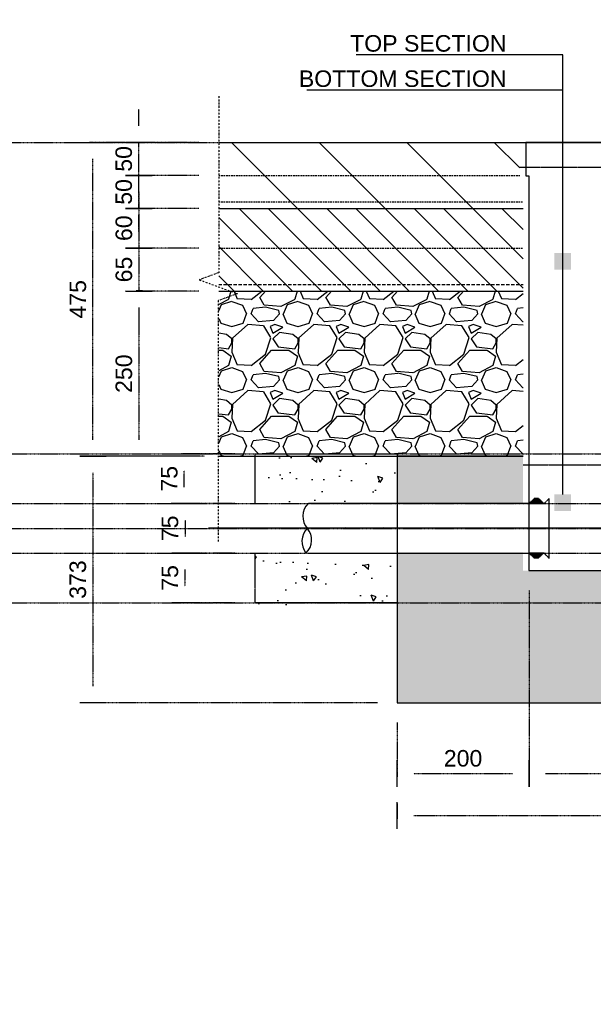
# Model space of a CAD drawing. Header units: metres. Extents: x -4024927 to 10167049, y -539908 to 13839353.
# Tile 16 of 211: x 1501957 to 1502825, y -241380 to -239891. Entities that reach past the tile are written whole.
import ezdxf
from ezdxf import colors
from ezdxf.entities.mleader import LeaderData, LeaderLine
from ezdxf.math import Vec2, Vec3

# ---------------------------------------------------------------- set-up
doc = ezdxf.new("R2010")
doc.units = ezdxf.units.M
for name, pattern in [('CENTER2', [1.125, 0.75, -0.125, 0.125, -0.125]), ('CONTIUOUS', [0]), ('Dashdot', [10, 5, -2.5, 0, -2.5]), ('DASHED', [0.75, 0.5, -0.25]), ('DASHED2', [0.375, 0.25, -0.125])]:
    doc.linetypes.add(name, pattern=pattern)
for name, color, linetype in [('B-ANNO-T100', 2, 'Continuous'), ('B-PLIN', 3, 'Continuous'), ('C-DETL-BREAKLINE', 1, 'Dashdot'), ('C-DETL-DIMS', 2, 'Continuous'), ('C-ROAD-SHAP-PATT-NEW', 7, 'Continuous'), ('E-DETL-GNRL-MISC', 8, 'Continuous'), ('E_AGL_Ductbanks', 12, 'Continuous'), ('EL-AGLI-EQUP-PAPI-N-RefEdit0', 1, 'CONTIUOUS')]:
    doc.layers.add(name, color=color, linetype=linetype)
doc.styles.add('Arial', font='arial.ttf')
doc.styles.get("Standard").update_dxf_attribs({"font": 'arial.ttf'})
doc.dimstyles.new('DS-1-10', dxfattribs={"dimscale": 10, "dimtxt": 2.5, "dimasz": 2.5, "dimexe": 0.5, "dimexo": 3, "dimgap": 1, "dimtad": 1, "dimdec": 0, "dimzin": 0, "dimtxsty": 'Standard', "dimblk": 'DIMARROW', "dimcen": -3, "dimclrd": 1, "dimclre": 8, "dimclrt": 256, "dimadec": 0, "dimazin": 0, "dimtfac": 1, "dimtdec": 0, "dimtix": 1, "dimtmove": 2, "dimatfit": 3, "dimldrblk": 'DIMARROW', "dimfxl": 1, "dimtvp": 1.25, "dimarcsym": 0})

# ---------------------------------------------------------------- blocks, each defined once
blk = doc.blocks.new('DIMARROW')
blk.add_line((0, 0.8), (0, -0.8))
blk.add_lwpolyline([(0, 0, 0, 0.4, 0), (-1, 0, 0, 0, 0), (-0.965, 0, 0, 0, 0)], format="xyseb")
blk = doc.blocks.new('*D158')
at = {"layer": 'C-DETL-DIMS', "color": 8, "linetype": 'CENTER2', "lineweight": -2, "ltscale": 0.5, "transparency": 16777216}
for p, q in [((1502228.3, -240301.3), (1502132.4, -240301.3)), ((1502228.3, -240551.3), (1502132.3, -240551.3))]:
    blk.add_line(p, q, dxfattribs=at)
at = {"layer": 'C-DETL-DIMS', "color": 1, "linetype": 'CENTER2', "lineweight": -2, "ltscale": 0.5, "transparency": 16777216}
blk.add_line((1502137.4, -240326.3), (1502137.3, -240526.3), dxfattribs=at)
at = {"layer": 'Defpoints', "color": 0, "linetype": 'CENTER2', "ltscale": 0.5, "transparency": 16777216}
for p in [(1502258.3, -240301.3), (1502137.3, -240551.3), (1502258.3, -240551.3)]:
    blk.add_point(p, dxfattribs=at)
at = {"layer": 'C-DETL-DIMS', "color": 1, "linetype": 'CENTER2', "lineweight": -2, "ltscale": 0.5, "transparency": 16777216, "xscale": 25, "yscale": 25, "zscale": 25}
for p, rotation in [((1502137.4, -240301.3), 89.9887532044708), ((1502137.3, -240551.3), 269.9887532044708)]:
    blk.add_blockref('DIMARROW', p, dxfattribs=dict(at, rotation=rotation))
at = {"layer": 'C-DETL-DIMS', "linetype": 'CENTER2', "ltscale": 0.5, "transparency": 16777216, "insert": (1502114.9, -240426.3), "char_height": 25, "attachment_point": 5, "rotation": 89.9888}
blk.add_mtext('250', dxfattribs=at)
blk = doc.blocks.new('*D159')
at = {"layer": 'C-DETL-DIMS', "color": 1, "linetype": 'CENTER2', "lineweight": -2, "ltscale": 0.5, "transparency": 16777216}
for p, q in [((1502137.5, -240211.2), (1502137.5, -240186.2)), ((1502137.4, -240236.2), (1502137.4, -240301.2)), ((1502137.4, -240326.2), (1502137.4, -240351.2))]:
    blk.add_line(p, q, dxfattribs=at)
at = {"layer": 'C-DETL-DIMS', "color": 8, "linetype": 'CENTER2', "lineweight": -2, "ltscale": 0.5, "transparency": 16777216}
for p, q in [((1502228.3, -240236.3), (1502132.4, -240236.2)), ((1502228.3, -240301.3), (1502132.4, -240301.2))]:
    blk.add_line(p, q, dxfattribs=at)
at = {"layer": 'Defpoints', "color": 0, "linetype": 'CENTER2', "ltscale": 0.5, "transparency": 16777216}
for p in [(1502258.3, -240236.3), (1502137.4, -240301.2), (1502258.3, -240301.3)]:
    blk.add_point(p, dxfattribs=at)
at = {"layer": 'C-DETL-DIMS', "color": 1, "linetype": 'CENTER2', "lineweight": -2, "ltscale": 0.5, "transparency": 16777216, "xscale": 25, "yscale": 25, "zscale": 25}
for p, rotation in [((1502137.4, -240236.2), 269.9639735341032), ((1502137.4, -240301.2), 89.96397353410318)]:
    blk.add_blockref('DIMARROW', p, dxfattribs=dict(at, rotation=rotation))
at = {"layer": 'C-DETL-DIMS', "linetype": 'CENTER2', "ltscale": 0.5, "transparency": 16777216, "insert": (1502114.9, -240268.7), "char_height": 25, "attachment_point": 5, "rotation": 89.964}
blk.add_mtext('65', dxfattribs=at)
blk = doc.blocks.new('*D160')
at = {"layer": 'C-DETL-DIMS', "color": 1, "linetype": 'CENTER2', "lineweight": -2, "ltscale": 0.5, "transparency": 16777216}
for p, q in [((1502137.5, -240151.2), (1502137.5, -240126.2)), ((1502137.4, -240176.2), (1502137.4, -240236.2)), ((1502137.4, -240261.2), (1502137.4, -240286.2))]:
    blk.add_line(p, q, dxfattribs=at)
at = {"layer": 'C-DETL-DIMS', "color": 8, "linetype": 'CENTER2', "lineweight": -2, "ltscale": 0.5, "transparency": 16777216}
for p, q in [((1502228.3, -240176.3), (1502132.4, -240176.2)), ((1502228.3, -240236.3), (1502132.4, -240236.2))]:
    blk.add_line(p, q, dxfattribs=at)
at = {"layer": 'Defpoints', "color": 0, "linetype": 'CENTER2', "ltscale": 0.5, "transparency": 16777216}
for p in [(1502258.3, -240176.3), (1502137.4, -240236.2), (1502258.3, -240236.3)]:
    blk.add_point(p, dxfattribs=at)
at = {"layer": 'C-DETL-DIMS', "color": 1, "linetype": 'CENTER2', "lineweight": -2, "ltscale": 0.5, "transparency": 16777216, "xscale": 25, "yscale": 25, "zscale": 25}
for p, rotation in [((1502137.4, -240176.2), 269.9609713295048), ((1502137.4, -240236.2), 89.9609713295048)]:
    blk.add_blockref('DIMARROW', p, dxfattribs=dict(at, rotation=rotation))
at = {"layer": 'C-DETL-DIMS', "linetype": 'CENTER2', "ltscale": 0.5, "transparency": 16777216, "insert": (1502114.9, -240206.2), "char_height": 25, "attachment_point": 5, "rotation": 89.961}
blk.add_mtext('60', dxfattribs=at)
blk = doc.blocks.new('*D161')
at = {"layer": 'C-DETL-DIMS', "color": 8, "linetype": 'CENTER2', "lineweight": -2, "ltscale": 0.5, "transparency": 16777216}
for p, q in [((1502237, -240551.3), (1502063, -240551.3)), ((1502498.4, -240924.3), (1502063, -240924.3))]:
    blk.add_line(p, q, dxfattribs=at)
at = {"layer": 'C-DETL-DIMS', "color": 1, "linetype": 'CENTER2', "lineweight": -2, "ltscale": 0.5, "transparency": 16777216}
blk.add_line((1502068, -240576.3), (1502068, -240899.3), dxfattribs=at)
at = {"layer": 'Defpoints', "color": 0, "linetype": 'CENTER2', "ltscale": 0.5, "transparency": 16777216}
for p in [(1502267, -240551.3), (1502068, -240924.3), (1502528.4, -240924.3)]:
    blk.add_point(p, dxfattribs=at)
at = {"layer": 'C-DETL-DIMS', "color": 1, "linetype": 'CENTER2', "lineweight": -2, "ltscale": 0.5, "transparency": 16777216, "xscale": 25, "yscale": 25, "zscale": 25}
for p, rotation in [((1502068, -240551.3), 90), ((1502068, -240924.3), 270)]:
    blk.add_blockref('DIMARROW', p, dxfattribs=dict(at, rotation=rotation))
at = {"layer": 'C-DETL-DIMS', "linetype": 'CENTER2', "ltscale": 0.5, "transparency": 16777216, "insert": (1502045.2, -240737.8), "char_height": 25, "attachment_point": 5, "rotation": 90, "style": 'Arial'}
blk.add_mtext('373', dxfattribs=at)
blk = doc.blocks.new('Deep Can 610_2')
at = {"layer": 'E_AGL_Ductbanks', "linetype": 'CENTER2'}
for p, q in [((0, -0.5), (0, 869.6)), ((638.3, 162.3), (-638.3, 162.3))]:
    blk.add_line(p, q, dxfattribs=at)
at = {"layer": 'E_AGL_Ductbanks', "color": 3}
for p, q in [((-130.2, 199.7), (-486.9, 199.7)), ((-130.2, 199.7), (-153.3, 199.7)), ((-131.8, 201.3), (-151.7, 201.3)), ((-151.7, 201.3), (-151.7, 199.7)), ((-133.5, 202.9), (-150, 202.9)), ((-150, 202.9), (-150, 201.3)), ((-135.1, 204.4), (-148.4, 204.4)), ((-148.4, 204.4), (-148.4, 202.9)), ((-136.8, 206), (-146.7, 206)), ((-146.7, 206), (-146.7, 204.4)), ((-145.1, 207.5), (-145.1, 206)), ((-138.4, 207.5), (-145.1, 207.5)), ((-143.4, 207.5), (-140.1, 207.5)), ((-138.4, 207.5), (-138.4, 206)), ((-136.8, 206), (-136.8, 204.4)), ((-135.1, 204.4), (-135.1, 202.9)), ((-133.5, 202.9), (-133.5, 201.3)), ((-131.8, 201.3), (-131.8, 199.7)), ((-122.3, 116.9), (-122.3, 207.6)), ((122.3, 116.9), (122.3, 207.6)), ((130.2, 199.7), (153.3, 199.7)), ((130.2, 199.7), (486.9, 199.7)), ((131.8, 201.3), (151.7, 201.3)), ((131.8, 201.3), (131.8, 199.7)), ((133.5, 202.9), (150, 202.9)), ((133.5, 202.9), (133.5, 201.3)), ((135.1, 204.4), (148.4, 204.4)), ((135.1, 204.4), (135.1, 202.9)), ((136.8, 206), (146.7, 206)), ((136.8, 206), (136.8, 204.4)), ((138.4, 207.5), (138.4, 206)), ((138.4, 207.5), (145.1, 207.5)), ((143.4, 207.5), (140.1, 207.5)), ((145.1, 207.5), (145.1, 206)), ((146.7, 206), (146.7, 204.4)), ((148.4, 204.4), (148.4, 202.9)), ((150, 202.9), (150, 201.3)), ((151.7, 201.3), (151.7, 199.7)), ((-486.9, 124.8), (-130.1, 124.8)), ((-130.2, 124.8), (-153.3, 124.8)), ((-151.7, 123.2), (-151.7, 124.8)), ((-131.8, 123.2), (-151.7, 123.2)), ((-150, 121.7), (-150, 123.2)), ((-133.5, 121.7), (-150, 121.7)), ((-148.4, 120.1), (-148.4, 121.7)), ((-135.1, 120.1), (-148.4, 120.1)), ((-146.7, 118.5), (-146.7, 120.1)), ((-136.8, 118.5), (-136.8, 120.1)), ((-135.1, 120.1), (-135.1, 121.7)), ((-133.5, 121.7), (-133.5, 123.2)), ((-131.8, 123.2), (-131.8, 124.8)), ((130.2, 124.8), (153.3, 124.8)), ((486.9, 124.8), (130.2, 124.8)), ((131.8, 123.2), (131.8, 124.8)), ((131.8, 123.2), (151.7, 123.2)), ((133.5, 121.7), (133.5, 123.2)), ((133.5, 121.7), (150, 121.7)), ((135.1, 120.1), (135.1, 121.7)), ((135.1, 120.1), (148.4, 120.1)), ((136.8, 118.5), (136.8, 120.1)), ((146.7, 118.5), (146.7, 120.1)), ((148.4, 120.1), (148.4, 121.7)), ((150, 121.7), (150, 123.2)), ((151.7, 123.2), (151.7, 124.8)), ((-136.8, 118.5), (-146.7, 118.5)), ((-145.1, 117), (-145.1, 118.5)), ((-138.4, 117), (-145.1, 117)), ((-138.4, 117), (-138.4, 118.5)), ((136.8, 118.5), (146.7, 118.5)), ((138.4, 117), (138.4, 118.5)), ((138.4, 117), (145.1, 117)), ((145.1, 117), (145.1, 118.5))]:
    blk.add_line(p, q, dxfattribs=at)
at = {"layer": 'E_AGL_Ductbanks', "color": 3, "linetype": 'CENTER2'}
for p, q in [((-130.2, 199.7), (-122.3, 207.6)), ((130.2, 199.7), (122.3, 207.6)), ((-130.2, 124.8), (-122.3, 116.9)), ((130.2, 124.8), (122.3, 116.9))]:
    blk.add_line(p, q, dxfattribs=at)
at = {"layer": 'E_AGL_Ductbanks', "color": 4}
blk.add_lwpolyline([(-157.8, 746.3), (-157.8, 695.6), (-153, 695.6), (-153, 98.3), (153, 98.3), (153, 695.6), (158.5, 695.6), (158.5, 746.3), (-157.8, 746.3)], dxfattribs=at)
at = {"layer": 'E_AGL_Ductbanks', "color": 3}
for points in [[(-142.3, 207.5, -0.007633), (-142.3, 207.6, -0.19765), (-141.7, 207.8, -0.19765), (-141.2, 207.6, -0.007633), (-141.2, 207.5, -0.007633)], [(142.2, 199.8, 0.146977), (141.7, 199.9, 0.146977), (141.3, 199.8, 0.146977)], [(141.3, 124.8, 0.146977), (141.7, 124.7, 0.146977), (142.2, 124.8, 0.146977)]]:
    blk.add_lwpolyline(points, format="xyb", dxfattribs=at)
for centre, radius, start, end in [((-467.8, 180.6), 27.5, 135.4803, 221.7965), ((467.7, 180.5), 27.5, 318.2035, 44.5197), ((-468.5, 142.6), 28.2, 135.2364, 218.7425), ((-509.1, 144.7), 27.2, 313.3085, 40.6704), ((509, 144.6), 27.2, 139.3296, 226.6915), ((468.4, 142.4), 28.2, 321.2575, 44.7636)]:
    blk.add_arc(centre, radius, start, end, dxfattribs=at)
blk = doc.blocks.new('*D219')
at = {"layer": 'C-DETL-DIMS', "color": 8, "linetype": 'CENTER2', "lineweight": -2, "ltscale": 0.5, "transparency": 16777216}
for p, q in [((1502528.6, -241076.8), (1502528.6, -241099.7)), ((1503233.4, -241076.8), (1503233.4, -241099.7))]:
    blk.add_line(p, q, dxfattribs=at)
at = {"layer": 'C-DETL-DIMS', "color": 1, "linetype": 'CENTER2', "lineweight": -2, "ltscale": 0.5, "transparency": 16777216}
blk.add_line((1502553.6, -241094.7), (1503208.4, -241094.7), dxfattribs=at)
at = {"layer": 'Defpoints', "color": 0, "linetype": 'CENTER2', "ltscale": 0.5, "transparency": 16777216}
for p in [(1502528.6, -241046.8), (1503233.4, -241046.8), (1503233.4, -241094.7)]:
    blk.add_point(p, dxfattribs=at)
at = {"layer": 'C-DETL-DIMS', "color": 1, "linetype": 'CENTER2', "lineweight": -2, "ltscale": 0.5, "transparency": 16777216, "xscale": 25, "yscale": 25, "zscale": 25, "rotation": 180}
blk.add_blockref('DIMARROW', (1502528.6, -241094.7), dxfattribs=at)
at = {"layer": 'C-DETL-DIMS', "color": 1, "linetype": 'CENTER2', "lineweight": -2, "ltscale": 0.5, "transparency": 16777216, "xscale": 25, "yscale": 25, "zscale": 25}
blk.add_blockref('DIMARROW', (1503233.4, -241094.7), dxfattribs=at)
at = {"layer": 'C-DETL-DIMS', "linetype": 'CENTER2', "ltscale": 0.5, "transparency": 16777216, "insert": (1502881, -241071.9), "char_height": 25, "attachment_point": 5, "style": 'Arial'}
blk.add_mtext('705', dxfattribs=at)
blk = doc.blocks.new('*D220')
at = {"layer": 'C-DETL-DIMS', "color": 8, "linetype": 'CENTER2', "lineweight": -2, "ltscale": 0.5, "transparency": 16777216}
for p, q in [((1502727.9, -240754.3), (1502727.9, -241036.2)), ((1502528.4, -240954.3), (1502528.4, -241036.2))]:
    blk.add_line(p, q, dxfattribs=at)
at = {"layer": 'C-DETL-DIMS', "color": 1, "linetype": 'CENTER2', "lineweight": -2, "ltscale": 0.5, "transparency": 16777216}
blk.add_line((1502553.4, -241031.2), (1502702.9, -241031.2), dxfattribs=at)
at = {"layer": 'Defpoints', "color": 0, "linetype": 'CENTER2', "ltscale": 0.5, "transparency": 16777216}
for p in [(1502727.9, -240724.3), (1502528.4, -240924.3), (1502727.9, -241031.2)]:
    blk.add_point(p, dxfattribs=at)
at = {"layer": 'C-DETL-DIMS', "color": 1, "linetype": 'CENTER2', "lineweight": -2, "ltscale": 0.5, "transparency": 16777216, "xscale": 25, "yscale": 25, "zscale": 25, "rotation": 180}
blk.add_blockref('DIMARROW', (1502528.4, -241031.2), dxfattribs=at)
at = {"layer": 'C-DETL-DIMS', "color": 1, "linetype": 'CENTER2', "lineweight": -2, "ltscale": 0.5, "transparency": 16777216, "xscale": 25, "yscale": 25, "zscale": 25}
blk.add_blockref('DIMARROW', (1502727.9, -241031.2), dxfattribs=at)
at = {"layer": 'C-DETL-DIMS', "linetype": 'CENTER2', "ltscale": 0.5, "transparency": 16777216, "insert": (1502628.1, -241008.4), "char_height": 25, "attachment_point": 5, "style": 'Arial'}
blk.add_mtext('200', dxfattribs=at)
blk = doc.blocks.new('_BoxFilled')
at = {"color": 0, "linetype": 'ByBlock', "lineweight": -2}
blk.add_line((-0.5, 0), (-1, 0), dxfattribs=at)
at = {"color": 0, "linetype": 'ByBlock'}
blk.add_solid([(-0.5, 0.5), (0.5, 0.5), (-0.5, -0.5), (0.5, -0.5)], dxfattribs=at)
blk = doc.blocks.new('*D225')
at = {"layer": 'C-DETL-DIMS', "color": 8, "linetype": 'CENTER2', "lineweight": -2, "ltscale": 0.5, "transparency": 16777216}
for p, q in [((1502202.6, -240622.8), (1502202.5, -240622.8)), ((1502202.6, -240697.9), (1502202.5, -240697.9))]:
    blk.add_line(p, q, dxfattribs=at)
at = {"layer": 'C-DETL-DIMS', "color": 1, "linetype": 'CENTER2', "lineweight": -2, "ltscale": 0.5, "transparency": 16777216}
blk.add_line((1502207.5, -240647.8), (1502207.5, -240672.9), dxfattribs=at)
at = {"layer": 'Defpoints', "color": 0, "linetype": 'CENTER2', "ltscale": 0.5, "transparency": 16777216}
for p in [(1502232.6, -240622.8), (1502207.5, -240697.9), (1502232.6, -240697.9)]:
    blk.add_point(p, dxfattribs=at)
at = {"layer": 'C-DETL-DIMS', "color": 1, "linetype": 'CENTER2', "lineweight": -2, "ltscale": 0.5, "transparency": 16777216, "xscale": 25, "yscale": 25, "zscale": 25}
for p, rotation in [((1502207.5, -240622.8), 90), ((1502207.5, -240697.9), 270)]:
    blk.add_blockref('DIMARROW', p, dxfattribs=dict(at, rotation=rotation))
at = {"layer": 'C-DETL-DIMS', "linetype": 'CENTER2', "ltscale": 0.5, "transparency": 16777216, "insert": (1502184.7, -240660.3), "char_height": 25, "attachment_point": 5, "rotation": 90, "style": 'Arial'}
blk.add_mtext('75', dxfattribs=at)
blk = doc.blocks.new('*D226')
at = {"layer": 'C-DETL-DIMS', "color": 8, "linetype": 'CENTER2', "lineweight": -2, "ltscale": 0.5, "transparency": 16777216}
for p, q in [((1502283.4, -240547.8), (1502201.3, -240547.8)), ((1502283.4, -240622.8), (1502201.3, -240622.8))]:
    blk.add_line(p, q, dxfattribs=at)
at = {"layer": 'C-DETL-DIMS', "color": 1, "linetype": 'CENTER2', "lineweight": -2, "ltscale": 0.5, "transparency": 16777216}
blk.add_line((1502206.3, -240597.8), (1502206.3, -240572.8), dxfattribs=at)
at = {"layer": 'Defpoints', "color": 0, "linetype": 'CENTER2', "ltscale": 0.5, "transparency": 16777216}
for p in [(1502206.3, -240547.8), (1502313.4, -240547.8), (1502313.4, -240622.8)]:
    blk.add_point(p, dxfattribs=at)
at = {"layer": 'C-DETL-DIMS', "color": 1, "linetype": 'CENTER2', "lineweight": -2, "ltscale": 0.5, "transparency": 16777216, "xscale": 25, "yscale": 25, "zscale": 25}
for p, rotation in [((1502206.3, -240547.8), 90), ((1502206.3, -240622.8), 270)]:
    blk.add_blockref('DIMARROW', p, dxfattribs=dict(at, rotation=rotation))
at = {"layer": 'C-DETL-DIMS', "linetype": 'CENTER2', "ltscale": 0.5, "transparency": 16777216, "insert": (1502183.6, -240585.3), "char_height": 25, "attachment_point": 5, "rotation": 90, "style": 'Arial'}
blk.add_mtext('75', dxfattribs=at)
blk = doc.blocks.new('*D227')
at = {"layer": 'C-DETL-DIMS', "color": 8, "linetype": 'CENTER2', "lineweight": -2, "ltscale": 0.5, "transparency": 16777216}
for p, q in [((1502283.4, -240697.8), (1502202.3, -240697.8)), ((1502283.4, -240772.8), (1502202.3, -240772.8))]:
    blk.add_line(p, q, dxfattribs=at)
at = {"layer": 'C-DETL-DIMS', "color": 1, "linetype": 'CENTER2', "lineweight": -2, "ltscale": 0.5, "transparency": 16777216}
blk.add_line((1502207.3, -240722.8), (1502207.3, -240747.8), dxfattribs=at)
at = {"layer": 'Defpoints', "color": 0, "linetype": 'CENTER2', "ltscale": 0.5, "transparency": 16777216}
for p in [(1502313.4, -240697.8), (1502207.3, -240772.8), (1502313.4, -240772.8)]:
    blk.add_point(p, dxfattribs=at)
at = {"layer": 'C-DETL-DIMS', "color": 1, "linetype": 'CENTER2', "lineweight": -2, "ltscale": 0.5, "transparency": 16777216, "xscale": 25, "yscale": 25, "zscale": 25}
for p, rotation in [((1502207.3, -240697.8), 90), ((1502207.3, -240772.8), 270)]:
    blk.add_blockref('DIMARROW', p, dxfattribs=dict(at, rotation=rotation))
at = {"layer": 'C-DETL-DIMS', "linetype": 'CENTER2', "ltscale": 0.5, "transparency": 16777216, "insert": (1502184.6, -240735.3), "char_height": 25, "attachment_point": 5, "rotation": 90, "style": 'Arial'}
blk.add_mtext('75', dxfattribs=at)
blk = doc.blocks.new('*D348')
at = {"layer": 'C-DETL-DIMS', "color": 1, "linetype": 'CENTER2', "lineweight": -2, "ltscale": 0.5, "transparency": 16777216}
for p, q in [((1502137.5, -240101.3), (1502137.5, -240076.3)), ((1502137.5, -240176.3), (1502137.5, -240126.3)), ((1502137.5, -240201.3), (1502137.5, -240226.3))]:
    blk.add_line(p, q, dxfattribs=at)
at = {"layer": 'C-DETL-DIMS', "color": 8, "linetype": 'CENTER2', "lineweight": -2, "ltscale": 0.5, "transparency": 16777216}
for p, q in [((1502228.3, -240126.3), (1502132.5, -240126.3)), ((1502228.3, -240176.3), (1502132.5, -240176.3))]:
    blk.add_line(p, q, dxfattribs=at)
at = {"layer": 'Defpoints', "color": 0, "linetype": 'CENTER2', "ltscale": 0.5, "transparency": 16777216}
for p in [(1502137.5, -240126.3), (1502258.3, -240126.3), (1502258.3, -240176.3)]:
    blk.add_point(p, dxfattribs=at)
at = {"layer": 'C-DETL-DIMS', "color": 1, "linetype": 'CENTER2', "lineweight": -2, "ltscale": 0.5, "transparency": 16777216, "xscale": 25, "yscale": 25, "zscale": 25}
for p, rotation in [((1502137.5, -240126.3), 270), ((1502137.5, -240176.3), 90)]:
    blk.add_blockref('DIMARROW', p, dxfattribs=dict(at, rotation=rotation))
at = {"layer": 'C-DETL-DIMS', "linetype": 'CENTER2', "ltscale": 0.5, "transparency": 16777216, "insert": (1502114.7, -240151.3), "char_height": 25, "attachment_point": 5, "rotation": 90, "style": 'Arial'}
blk.add_mtext('50', dxfattribs=at)
blk = doc.blocks.new('*D349')
at = {"layer": 'C-DETL-DIMS', "color": 1, "linetype": 'CENTER2', "lineweight": -2, "ltscale": 0.5, "transparency": 16777216}
for p, q in [((1502137.5, -240051.3), (1502137.5, -240026.3)), ((1502137.5, -240126.3), (1502137.5, -240076.3)), ((1502137.5, -240151.3), (1502137.5, -240176.3))]:
    blk.add_line(p, q, dxfattribs=at)
at = {"layer": 'C-DETL-DIMS', "color": 8, "linetype": 'CENTER2', "lineweight": -2, "ltscale": 0.5, "transparency": 16777216}
for p, q in [((1502228.3, -240076.3), (1502132.5, -240076.3)), ((1502228.3, -240126.3), (1502132.5, -240126.3))]:
    blk.add_line(p, q, dxfattribs=at)
at = {"layer": 'Defpoints', "color": 0, "linetype": 'CENTER2', "ltscale": 0.5, "transparency": 16777216}
for p in [(1502137.5, -240076.3), (1502258.3, -240076.3), (1502258.3, -240126.3)]:
    blk.add_point(p, dxfattribs=at)
at = {"layer": 'C-DETL-DIMS', "color": 1, "linetype": 'CENTER2', "lineweight": -2, "ltscale": 0.5, "transparency": 16777216, "xscale": 25, "yscale": 25, "zscale": 25}
for p, rotation in [((1502137.5, -240076.3), 270), ((1502137.5, -240126.3), 90)]:
    blk.add_blockref('DIMARROW', p, dxfattribs=dict(at, rotation=rotation))
at = {"layer": 'C-DETL-DIMS', "linetype": 'CENTER2', "ltscale": 0.5, "transparency": 16777216, "insert": (1502114.7, -240101.3), "char_height": 25, "attachment_point": 5, "rotation": 90, "style": 'Arial'}
blk.add_mtext('50', dxfattribs=at)
blk = doc.blocks.new('*D350')
at = {"layer": 'C-DETL-DIMS', "color": 8, "linetype": 'CENTER2', "lineweight": -2, "ltscale": 0.5, "transparency": 16777216}
for p, q in [((1502228.3, -240076.3), (1502063, -240076.3)), ((1502228.3, -240551.3), (1502063, -240551.3))]:
    blk.add_line(p, q, dxfattribs=at)
at = {"layer": 'C-DETL-DIMS', "color": 1, "linetype": 'CENTER2', "lineweight": -2, "ltscale": 0.5, "transparency": 16777216}
blk.add_line((1502068, -240526.3), (1502068, -240101.3), dxfattribs=at)
at = {"layer": 'Defpoints', "color": 0, "linetype": 'CENTER2', "ltscale": 0.5, "transparency": 16777216}
for p in [(1502068, -240076.3), (1502258.3, -240076.3), (1502258.3, -240551.3)]:
    blk.add_point(p, dxfattribs=at)
at = {"layer": 'C-DETL-DIMS', "color": 1, "linetype": 'CENTER2', "lineweight": -2, "ltscale": 0.5, "transparency": 16777216, "xscale": 25, "yscale": 25, "zscale": 25}
for p, rotation in [((1502068, -240076.3), 90), ((1502068, -240551.3), 270)]:
    blk.add_blockref('DIMARROW', p, dxfattribs=dict(at, rotation=rotation))
at = {"layer": 'C-DETL-DIMS', "linetype": 'CENTER2', "ltscale": 0.5, "transparency": 16777216, "insert": (1502045.3, -240313.8), "char_height": 25, "attachment_point": 5, "rotation": 90, "style": 'Arial'}
blk.add_mtext('475', dxfattribs=at)
blk = doc.blocks.new('*D119')
at = {"layer": 'C-DETL-DIMS', "color": 8, "linetype": 'CENTER2', "lineweight": -2, "ltscale": 0.5, "transparency": 16777216}
for p, q in [((1502727.9, -240754.3), (1502727.9, -241036.2)), ((1503032.8, -240754.3), (1503032.8, -241036.2))]:
    blk.add_line(p, q, dxfattribs=at)
at = {"layer": 'C-DETL-DIMS', "color": 1, "linetype": 'CENTER2', "lineweight": -2, "ltscale": 0.5, "transparency": 16777216}
blk.add_line((1502752.9, -241031.2), (1503007.8, -241031.2), dxfattribs=at)
at = {"layer": 'Defpoints', "color": 0, "linetype": 'CENTER2', "ltscale": 0.5, "transparency": 16777216}
for p in [(1502727.9, -240724.3), (1503032.8, -240724.3), (1503032.8, -241031.2)]:
    blk.add_point(p, dxfattribs=at)
at = {"layer": 'C-DETL-DIMS', "color": 1, "linetype": 'CENTER2', "lineweight": -2, "ltscale": 0.5, "transparency": 16777216, "xscale": 25, "yscale": 25, "zscale": 25, "rotation": 180}
blk.add_blockref('DIMARROW', (1502727.9, -241031.2), dxfattribs=at)
at = {"layer": 'C-DETL-DIMS', "color": 1, "linetype": 'CENTER2', "lineweight": -2, "ltscale": 0.5, "transparency": 16777216, "xscale": 25, "yscale": 25, "zscale": 25}
blk.add_blockref('DIMARROW', (1503032.8, -241031.2), dxfattribs=at)
at = {"layer": 'C-DETL-DIMS', "linetype": 'CENTER2', "ltscale": 0.5, "transparency": 16777216, "insert": (1502880.4, -241008.4), "char_height": 25, "attachment_point": 5, "style": 'Arial'}
blk.add_mtext('305', dxfattribs=at)

msp = doc.modelspace()

# ---------------------------------------------------------------- hatches: boundary and pattern name
at = {"layer": 'C-ROAD-SHAP-PATT-NEW', "linetype": 'Continuous', "lineweight": -3}
h = msp.add_hatch(dxfattribs=at)
h.set_pattern_fill('ANSI31', color=252, scale=750, angle=90, style=0)
h.set_pattern_definition([(135, (2010677.67, 2987566.35), (-66.2912607, -66.2912607), [])])
h.paths.add_polyline_path([(1502718.89, -240176.32), (1502718.89, -240127.02), (1502714.06, -240127.02), (1502714.06, -240076.32), (1502258.28, -240076.32), (1502258.28, -240176.32)])
h.paths.add_polyline_path([(1503048.39, -240076.32), (1503048.39, -240127.02), (1503042.83, -240127.02), (1503042.83, -240176.32), (1503504.17, -240176.32), (1503504.16, -240076.32)])
h = msp.add_hatch(dxfattribs=at)
h.set_pattern_fill('ANSI31', color=252, scale=250, angle=90, style=0)
h.set_pattern_definition([(135, (2010677.674, 2987566.346), (-22.0970869, -22.0970869), [])])
h.paths.add_polyline_path([(1502718.89, -240301.32), (1502718.89, -240176.32), (1502258.37, -240176.32), (1502258.32, -240301.32)])
h.paths.add_polyline_path([(1503042.83, -240176.32), (1503042.83, -240301.32), (1503504.17, -240301.32), (1503504.17, -240176.32)])
h = msp.add_hatch(dxfattribs=at)
h.set_pattern_fill('GRAVEL', color=252, scale=100, style=0)
h.set_pattern_definition([(228.0127875, (2010749.6745, 2987663.546), (-800, -900), [13.4536, -1331.9088047]), (184.96974073, (2010740.6745, 2987653.546), (1200, 100), [23.0868, -2285.592476]), (132.51044708, (2010717.6745, 2987651.546), (1000, -1100), [16.2788, -1611.6032596]), (267.273689, (2010678.6745, 2987626.546), (100, 2000), [21.0238, -2081.3558042]), (292.83365418, (2010677.6745, 2987605.546), (-500, 1200), [20.6155, -2040.9373128]), (357.273689, (2010685.6745, 2987586.546), (-2000, 100), [21.0238, -2081.3558042]), (37.69424047, (2010706.6745, 2987585.546), (-1300, -1000), [27.8029, -2752.484855]), (72.25532837, (2010728.6745, 2987602.546), (700, 2200), [26.2488, -2598.6321497]), (121.42956562, (2010736.6745, 2987627.546), (-800, 1300), [21.095, -2088.407311]), (175.2363583, (2010725.6745, 2987645.546), (1100, -100), [24.0832, -1180.076258]), (222.3974378, (2010701.6745, 2987647.546), (-1200, -1100), [31.1448, -3083.3375005]), (138.81407483, (2010777.6745, 2987625.546), (-700, 600), [10.6301, -1052.3844813]), (171.46923439, (2010769.6745, 2987632.546), (1300, -200), [20.2237, -2002.1511416]), (225, (2010749.674, 2987635.546), (-1e-14, -100), [14.1421, -127.2792562]), (203.1985905, (2010742.674, 2987647.546), (500, 200), [7.6158, -753.9615106]), (291.8014095, (2010735.674, 2987644.546), (-100, 300), [10.7703, -527.7461807]), (30.96375653, (2010739.674, 2987634.546), (300, 200), [17.4929, -565.6022895]), (161.5650512, (2010754.674, 2987643.546), (200, -100), [12.6491, -303.578666]), (16.38954033, (2010677.6745, 2987644.546), (1000, 300), [17.72, -1754.2845147]), (70.34617594, (2010694.6745, 2987649.546), (-400, -1100), [14.8661, -1471.7407747]), (293.1985905, (2010754.674, 2987663.546), (-200, 500), [15.2315, -746.3458106]), (343.61045967, (2010760.6745, 2987649.546), (-1000, 300), [17.72, -1754.2845147]), (339.4439548, (2010677.674, 2987582.546), (-500, 200), [17.088, -837.3123745]), (294.77514057, (2010693.6745, 2987576.546), (-500, 1100), [14.3178, -1417.4643063]), (66.8014095, (2010755.674, 2987563.546), (200, 500), [15.2315, -746.3458106]), (17.35402464, (2010761.6745, 2987577.546), (-1300, -400), [16.7631, -1659.5423614]), (69.4439548, (2010706.674, 2987563.546), (-200, -500), [8.544, -845.8563745]), (101.3099325, (2010749.674, 2987563.546), (-100, 400), [5.099, -504.8029514]), (165.9637565, (2010748.674, 2987568.546), (300, -100), [20.6155, -391.6950626]), (186.00900596, (2010728.6745, 2987573.546), (1000, 100), [19.105, -1891.3923175]), (303.6900675, (2010739.674, 2987625.546), (-100, 200), [14.4222, -346.1329275]), (353.15722659, (2010747.6745, 2987613.546), (1700, -200), [25.1794, -2492.7562624]), (60.9453959, (2010772.674, 2987610.546), (-400, -700), [10.2956, -1019.267414]), (90, (2010777.67, 2987619.55), (-100, 100), [6, -94]), (120.25643716, (2010726.6745, 2987576.546), (400, -700), [13.8924, -1375.351999]), (48.0127875, (2010719.6745, 2987588.546), (800, 900), [26.9072, -1318.4552047]), (0, (2010737.67, 2987608.55), (100, 100), [26, -74]), (325.30484647, (2010763.6745, 2987608.546), (1000, -700), [15.8114, -1565.32743]), (254.0546041, (2010776.674, 2987599.546), (-100, -400), [14.5602, -713.450789]), (207.64597536, (2010772.6745, 2987585.546), (-1900, -1000), [23.7065, -2346.9474182]), (175.42607874, (2010751.6745, 2987574.546), (-1300, 100), [25.0799, -2482.9073408])])
h.paths.add_polyline_path([(1503042.83, -240301.32), (1503042.83, -240551.32), (1503504.17, -240551.32), (1503504.17, -240301.32)])
h.paths.add_polyline_path([(1502718.89, -240551.32), (1502718.89, -240301.32), (1502258.28, -240301.32), (1502258.28, -240551.32)])
at = {"layer": 'C-ROAD-SHAP-PATT-NEW'}
h = msp.add_hatch(dxfattribs=at)
h.set_pattern_fill('AR-CONC', color=252, scale=12.5, angle=90, style=0)
h.set_pattern_definition([(140, (1514668.08, -246326.025), (7.844, 89.65752), [9.375, -103.125]), (85, (1514668.08, -246326.02), (-94.024, -17.3439), [7.5, -82.5]), (190.45144, (1514668.73, -246318.55), (-86.18, 72.3136), [7.9675, -87.64276]), (136.1842, (1514643.08, -246326.02), (20.6899, 133.4052), [14.0625, -154.6875]), (186.6356, (1514644.8, -246314.91), (-121.7648, 116.8327), [11.9513, -131.4642]), (81.1842, (1514643.08, -246326.02), (-121.7648, 116.8327), [11.25, -123.75]), (111, (1514649.33, -246313.525), (50.32736, 74.6134), [9.375, -103.125]), (56, (1514649.33, -246313.52), (-90.64376, 30.4144), [7.5, -82.5]), (161.45144, (1514653.52, -246307.31), (-40.3164, 105.0278), [7.9675, -87.64276]), (127.5, (1514668.077, -246326.025), (-41.61173, 1.51998), [0, -81.5, 0, -83.75, 0, -82.8125]), (97.5, (1514668.077, -246326.025), (-49.30146, 32.88369), [0, -47.75, 0, -79.625, 0, -31.5625]), (57.5, (1514668.077, -246353.9), (2.81936, 66.727805), [0, -31.25, 0, -97.5, 0, -129.375]), (47.5, (1514668.077, -246366.4), (-12.51312, 72.89827), [0, -40.625, 0, -64.75, 0, -91.875])])
h.paths.add_polyline_path([(1502313.41, -240622.86), (1502528.36, -240622.86), (1502528.36, -240551.32), (1502313.41, -240548.96)])
h.paths.add_polyline_path([(1502313.41, -240660.32), (1502528.36, -240660.32), (1502528.36, -240659.02), (1502313.41, -240659.02)])
h.paths.add_polyline_path([(1502528.36, -240697.85), (1502313.41, -240697.85), (1502313.41, -240777.92), (1502528.36, -240771.99)])
at = {"layer": 'C-ROAD-SHAP-PATT-NEW', "linetype": 'Continuous', "lineweight": -3}
h = msp.add_hatch(dxfattribs=at)
h.set_pattern_fill('AR-SAND', color=252, scale=0.3, angle=90, style=0)
h.set_pattern_definition([(127.5, (473730.264, 3384065.668), (-14.68239712, -0.48000939), [0, -11.5824, 0, -12.954, 0, -12.3825]), (97.5, (473730.264, 3384065.668), (-21.50475302, 13.48569849), [0, -6.2484, 0, -10.4394, 0, -4.0005]), (57.5, (473730.264, 3384056.296), (-0.04311554, 23.729771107), [0, -3.81, 0, -13.716, 0, -17.907]), (47.5, (473730.264, 3384056.296), (-6.6878797, 22.90669357), [0, -1.905, 0, -8.9916, 0, -10.287])])
h.paths.add_polyline_path([(1502718.89, -240724.32), (1502718.89, -240696.55), (1502528.36, -240696.55), (1502528.36, -240924.32), (1503233.36, -240924.32), (1503233.36, -240696.55), (1503042.83, -240696.56), (1503042.83, -240724.32)])
h.paths.add_polyline_path([(1502718.89, -240551.32), (1502528.36, -240551.32), (1502528.36, -240621.56), (1502718.89, -240621.56)])
h.paths.add_polyline_path([(1503233.36, -240551.32), (1503042.83, -240551.32), (1503042.83, -240621.56), (1503233.36, -240621.56)])

# ---------------------------------------------------------------- linework, layer by layer
at = {"layer": 'B-PLIN'}
for points in [[(1502258.28, -240076.32), (1503504.17, -240076.32)], [(1502258.28, -240076.32), (1503504.17, -240076.32)], [(1502258.28, -240176.32), (1502718.89, -240176.32)], [(1502258.28, -240301.32), (1502718.89, -240301.32)], [(1502258.28, -240551.32), (1502718.89, -240551.32)]]:
    msp.add_lwpolyline(points, dxfattribs=at)
at = {"layer": 'B-PLIN', "linetype": 'DASHED2', "ltscale": 10}
for points in [[(1502258.28, -240126.32), (1502714.06, -240126.32)], [(1502258.28, -240166.32), (1502718.89, -240166.32)], [(1502258.28, -240236.32), (1502718.89, -240236.32)]]:
    msp.add_lwpolyline(points, dxfattribs=at)
at = {"layer": 'B-PLIN', "linetype": 'DASHED', "ltscale": 10}
msp.add_lwpolyline([(1502258.28, -240291.32), (1502718.89, -240291.32)], dxfattribs=at)
at = {"layer": 'C-DETL-BREAKLINE', "ltscale": 0.5}
msp.add_lwpolyline([(1502258.27, -240006.32), (1502258.29, -240273.54), (1502228.85, -240284.26), (1502286.54, -240305.26), (1502257.7, -240315.76), (1502257.68, -240681.32)], dxfattribs=at)
msp.add_lwpolyline([(1502258.27, -240006.32), (1502258.29, -240273.54), (1502228.85, -240284.26), (1502286.54, -240305.26), (1502257.7, -240315.76), (1502257.68, -240681.32)], dxfattribs=at)
at = {"layer": 'Defpoints', "color": 252, "linetype": 'CENTER2', "ltscale": 0.5}
for p, q in [((1501021.42, -240076.32), (1510987.83, -240076.32)), ((1501158.92, -240547.82), (1509554.69, -240547.82)), ((1501021.42, -240622.82), (1510987.83, -240622.82)), ((1501021.42, -240622.82), (1511236.45, -240622.82)), ((1501021.42, -240660.32), (1511236.45, -240660.32)), ((1501021.42, -240697.82), (1511236.45, -240697.82)), ((1501158.92, -240772.82), (1512020.7, -240772.82))]:
    msp.add_line(p, q, dxfattribs=at)
at = {"layer": 'E-DETL-GNRL-MISC', "color": 2, "linetype": 'DASHED'}
msp.add_lwpolyline([(1502313.41, -240622.86), (1502313.41, -240547.82), (1502528.36, -240547.82), (1502528.36, -240772.82), (1502313.41, -240772.82), (1502313.41, -240697.85)], dxfattribs=at)
at = {"layer": 'E_AGL_Ductbanks', "color": 2, "linetype": 'DASHED'}
for p, q in [((1503048.03, -240114.32), (1502714.06, -240114.32)), ((1502718.89, -240564.32), (1503042.83, -240564.32))]:
    msp.add_line(p, q, dxfattribs=at)
at = {"layer": 'E_AGL_Ductbanks', "color": 2}
msp.add_lwpolyline([(1502718.89, -240551.32), (1502528.36, -240551.32), (1502528.36, -240924.32), (1503233.36, -240924.32), (1503233.36, -240551.32), (1503042.83, -240551.32)], dxfattribs=at)
at = {"layer": 'EL-AGLI-EQUP-PAPI-N-RefEdit0'}
msp.add_arc((3071061.1, 6743365.78), 7095987.63, 260.537675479, 260.537675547, dxfattribs=at)

# ---------------------------------------------------------------- block references
at = {"layer": 'E_AGL_Ductbanks'}
msp.add_blockref('Deep Can 610_2', (1502880.86, -240822.59), dxfattribs=at)

# ---------------------------------------------------------------- dimensions: what is measured, and where the dimension line sits
at = {"layer": 'C-DETL-DIMS', "linetype": 'CENTER2', "ltscale": 0.5}
for base, p1, p2, picture, middle in [((1502137.48, -240076.32), (1502258.28, -240126.32), (1502258.27, -240076.32), '*D349', (1502114.71, -240101.32)), ((1502067.99, -240076.32), (1502258.28, -240551.32), (1502258.28, -240076.32), '*D350', (1502045.28, -240313.82)), ((1502137.48, -240126.32), (1502258.28, -240176.32), (1502258.28, -240126.32), '*D348', (1502114.71, -240151.32)), ((1502067.99, -240924.32), (1502266.96, -240551.32), (1502528.36, -240924.32), '*D161', (1502045.22, -240737.82)), ((1502206.29, -240547.82), (1502313.41, -240622.82), (1502313.41, -240547.82), '*D226', (1502183.57, -240585.32)), ((1502207.46, -240697.85), (1502232.64, -240622.82), (1502232.64, -240697.85), '*D225', (1502184.75, -240660.34)), ((1502207.33, -240772.82), (1502313.41, -240697.82), (1502313.41, -240772.82), '*D227', (1502184.62, -240735.32))]:
    dim = msp.add_linear_dim(base=base, p1=p1, p2=p2, angle=90, dimstyle='DS-1-10', override={"dimtxsty": 'Arial'}, dxfattribs=at)
    dim.commit()
    dim.dimension.update_dxf_attribs({"geometry": picture, "text_midpoint": middle})
for p1, p2, distance, picture, middle in [((1502258.32, -240176.32), (1502258.28, -240236.32), -120.88, '*D160', (1502114.92, -240206.23)), ((1502258.32, -240236.32), (1502258.28, -240301.32), -120.89, '*D159', (1502114.92, -240268.73)), ((1502258.33, -240301.32), (1502258.28, -240551.32), -120.94, '*D158', (1502114.87, -240426.3))]:
    dim = msp.add_aligned_dim(p1=p1, p2=p2, distance=distance, dimstyle='DS-1-10', dxfattribs=at)
    dim.commit()
    dim.dimension.update_dxf_attribs({"geometry": picture, "text_midpoint": middle})
for base, p1, p2, picture, middle in [((1502727.89, -241031.17), (1502528.36, -240924.32), (1502727.89, -240724.29), '*D220', (1502628.13, -241008.4)), ((1503032.83, -241031.17), (1502727.89, -240724.29), (1503032.83, -240724.29), '*D119', (1502880.36, -241008.4)), ((1503233.36, -241094.71), (1502528.55, -241046.82), (1503233.36, -241046.82), '*D219', (1502880.96, -241071.94))]:
    dim = msp.add_linear_dim(base=base, p1=p1, p2=p2, dimstyle='DS-1-10', override={"dimtxsty": 'Arial'}, dxfattribs=at)
    dim.commit()
    dim.dimension.update_dxf_attribs({"geometry": picture, "text_midpoint": middle})

# ---------------------------------------------------------------- leaders
at = {"layer": 'B-ANNO-T100'}
ml = msp.add_multileader_mtext('Standard', dxfattribs=at)
ml.set_content('TOP SECTION ', color=256)
ml.set_leader_properties()
ml.set_arrow_properties(name='BOXFILLED')
ml.build(insert=Vec2(0, 0))
ml.multileader.update_dxf_attribs({"text_right_attachment_type": 6, "dogleg_length": 60, "arrow_head_size": 25})
ctx = ml.context
ctx.base_point, ctx.char_height, ctx.arrow_head_size, ctx.landing_gap_size, ctx.plane_origin = Vec3(1502428.45, -239926.58), 25, 25, 25, Vec3(1502778.92, -240475.54)
ctx.right_attachment, ctx.text_align_type = 6, 2
notes = []
notes.append((ctx, [(0, (1, 1, 0), (1502778.92, -239944.08), (-1, 0), 60, [(0, [(1502778.92, -240256.44)], 0, [])])]))
ctx.mtext.insert, ctx.mtext.alignment, ctx.mtext.flow_direction = Vec3(1502693.92, -239914.08), 3, 5
ml = msp.add_multileader_mtext('Standard', dxfattribs=at)
ml.set_content('BOTTOM SECTION ', color=256)
ml.set_leader_properties()
ml.set_arrow_properties(name='BOXFILLED')
ml.build(insert=Vec2(0, 0))
ml.multileader.update_dxf_attribs({"text_right_attachment_type": 6, "dogleg_length": 60, "arrow_head_size": 25})
ctx = ml.context
ctx.base_point, ctx.char_height, ctx.arrow_head_size, ctx.landing_gap_size, ctx.plane_origin = Vec3(1502352.25, -239979.96), 25, 25, 25, Vec3(1502778.92, -240528.92)
ctx.right_attachment, ctx.text_align_type = 6, 2
notes.append((ctx, [(0, (1, 1, 0), (1502778.92, -239997.46), (-1, 0), 60, [(0, [(1502778.92, -240621.56)], 0, [])])]))
ctx.mtext.insert, ctx.mtext.alignment, ctx.mtext.flow_direction = Vec3(1502693.92, -239967.46), 3, 5
for ctx, leaders in notes:
    for number, flags, end, landing, length, lines in leaders:
        leader = LeaderData()
        leader.index, (leader.has_last_leader_line, leader.has_dogleg_vector, leader.attachment_direction) = number, flags
        leader.last_leader_point, leader.dogleg_vector, leader.dogleg_length = Vec3(end), Vec3(landing), length
        for number, points, colour, breaks in lines:
            line = LeaderLine()
            line.index, line.vertices, line.color, line.breaks = number, Vec3.list(points), colors.encode_raw_color(colour), breaks
            leader.lines.append(line)
        ctx.leaders.append(leader)

doc.saveas('drawing.dxf')
